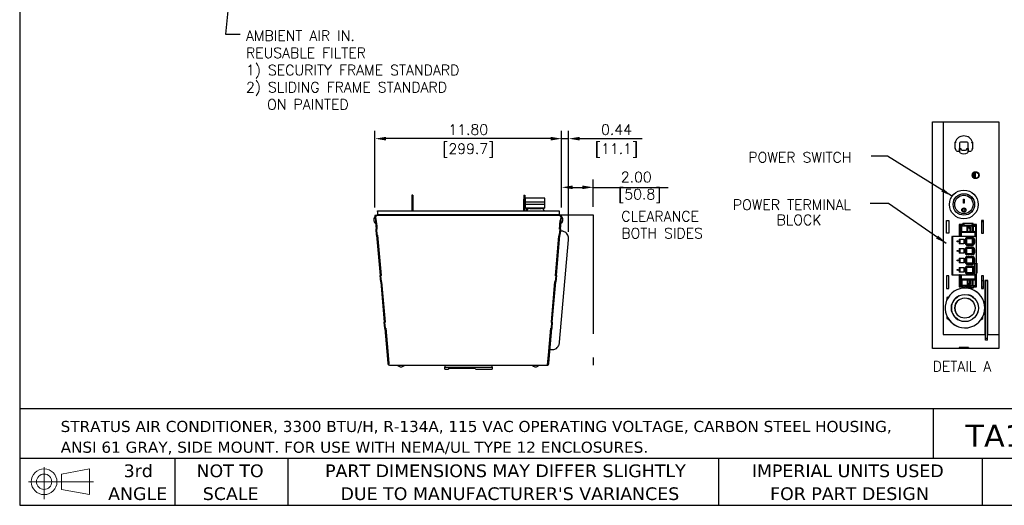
# Model space of a CAD drawing. Header units: inches. Extents: x -1 to 102, y 3 to 82.
# Tile 1 of 19: x -1 to 61, y 3 to 34. Entities that reach past the tile are written whole.
import ezdxf
from ezdxf.enums import TextEntityAlignment as Align

# ---------------------------------------------------------------- set-up
doc = ezdxf.new("R2010")
doc.units = ezdxf.units.IN
doc.header["$LTSCALE"] = 12
doc.header["$MEASUREMENT"] = 0
doc.header["$PDSIZE"] = -1
doc.linetypes.add('PHANTOM2', pattern=[1.25, 0.625, -0.125, 0.125, -0.125, 0.125, -0.125])
doc.linetypes.add('SLD-Solid', pattern=[0])
for name, color, linetype in [('Default', 7, 'Continuous'), ('phantom', 4, 'PHANTOM2'), ('tangent', 7, 'Continuous'), ('visible', 7, 'Continuous')]:
    doc.layers.add(name, color=color, linetype=linetype)
for name, color, linetype, lineweight in [('DIMENSIONS', 140, 'SLD-Solid', 25), ('DIMENSIONS @ 1', 140, 'SLD-Solid', 25), ('TEXT', 140, 'SLD-Solid', 25), ('TEXT @ 1', 140, 'SLD-Solid', 25)]:
    doc.layers.add(name, color=color, linetype=linetype, lineweight=lineweight)
doc.styles.add('ROMANS', font='romans.shx')
doc.styles.add('SLDTEXTSTYLE0', font='verdana.ttf')
doc.dimstyles.new('FSTD1', dxfattribs={"dimtxt": 0.65, "dimasz": 0.7, "dimexe": 0.5, "dimexo": 0.5, "dimgap": 0.25, "dimtad": 1, "dimzin": 1, "dimdsep": 46, "dimtxsty": 'ROMANS', "dimcen": 0.5, "dimadec": 0, "dimazin": 0, "dimtfac": 1, "dimtmove": 0, "dimatfit": 3, "dimfxl": 0, "dimtolj": 1, "dimarcsym": 0})

# ---------------------------------------------------------------- blocks, each defined once
blk = doc.blocks.new('Block11')
at = {"color": 7, "linetype": 'SLD-Solid', "lineweight": 18}
for p, q in [((1.223, 2.509), (1.223, 0)), ((2.589, 1.969), (4.807, 2.377)), ((4.807, 2.377), (4.807, 0.346)), ((2.589, 0.754), (2.589, 1.969)), ((0, 1.361), (5.137, 1.361)), ((2.589, 0.754), (4.807, 0.346))]:
    blk.add_line(p, q, dxfattribs=at)
for radius in [1.016, 0.607]:
    blk.add_circle((1.223, 1.361), radius, dxfattribs=at)
blk = doc.blocks.new('Block12')
at = {"color": 7, "linetype": 'Continuous'}
blk.add_blockref('Block11', (0, 0), dxfattribs=at)
blk = doc.blocks.new('SW_NOTE_0_1')
at = {"layer": 'TEXT', "color": 0, "char_height": 0.875, "attachment_point": 1, "style": 'SLDTEXTSTYLE0'}
for s, insert in [('STRATUS AIR CONDITIONER, 3300 BTU/H, R-134A, 115 VAC OPERATING VOLTAGE, CARBON STEEL HOUSING, ', (0, 1.111)), ('ANSI 61 GRAY, SIDE MOUNT. FOR USE WITH NEMA/UL TYPE 12 ENCLOSURES.', (0, -0.528))]:
    blk.add_mtext(s, dxfattribs=dict(at, insert=insert))
blk = doc.blocks.new('SW_NOTE_0_4')
at = {"layer": 'TEXT', "color": 0, "char_height": 1, "attachment_point": 1, "style": 'SLDTEXTSTYLE0'}
for s, insert in [('PART DIMENSIONS MAY DIFFER SLIGHTLY ', (0, 1.27)), ("DUE TO MANUFACTURER'S VARIANCES", (1.222, -0.536))]:
    blk.add_mtext(s, dxfattribs=dict(at, insert=insert))
blk = doc.blocks.new('SW_NOTE_0_5')
at = {"layer": 'TEXT', "color": 0, "char_height": 1, "attachment_point": 2, "style": 'SLDTEXTSTYLE0'}
for s, insert in [('NOT TO', (2.484, 1.27)), ('SCALE', (2.53, -0.536))]:
    blk.add_mtext(s, dxfattribs=dict(at, insert=insert))
blk = doc.blocks.new('SW_NOTE_0_6')
at = {"layer": 'TEXT', "color": 0, "char_height": 1, "attachment_point": 2, "style": 'SLDTEXTSTYLE0'}
for s, insert in [('3rd', (1.094, 1.27)), ('ANGLE', (1.048, -0.536))]:
    blk.add_mtext(s, dxfattribs=dict(at, insert=insert))
blk = doc.blocks.new('SW_NOTE_0_7')
at = {"layer": 'TEXT', "color": 0, "char_height": 1, "attachment_point": 1, "style": 'SLDTEXTSTYLE0'}
for s, insert in [('IMPERIAL UNITS USED ', (0, 1.27)), ('FOR PART DESIGN', (1.447, -0.536))]:
    blk.add_mtext(s, dxfattribs=dict(at, insert=insert))
blk = doc.blocks.new('*D104')
at = {"layer": 'Defpoints', "color": 0}
for p in [(33.003, 23.141), (33.003, 21.364), (35.003, 21.405)]:
    blk.add_point(p, dxfattribs=at)
at = {"layer": 'DIMENSIONS', "color": 0, "lineweight": -2}
for p, q in [((33.003, 21.864), (33.003, 23.641)), ((35.003, 21.905), (35.003, 23.641)), ((33.703, 23.141), (34.303, 23.141)), ((35.003, 23.141), (39.731, 23.141))]:
    blk.add_line(p, q, dxfattribs=at)
at = {"layer": 'DIMENSIONS', "color": 0}
for points in [[(33.703, 23.258), (33.703, 23.025), (33.003, 23.141)], [(34.303, 23.258), (34.303, 23.025), (35.003, 23.141)]]:
    blk.add_solid(points, dxfattribs=at)
at = {"layer": 'DIMENSIONS', "color": 0, "insert": (37.717, 23.141), "char_height": 0.65, "attachment_point": 5, "style": 'ROMANS'}
blk.add_mtext('\\A1;2.00\\P [50.8]', dxfattribs=at)
blk = doc.blocks.new('*D105')
at = {"layer": 'Defpoints', "color": 0}
for p in [(21.203, 26.214), (21.203, 21.364), (33.003, 21.364)]:
    blk.add_point(p, dxfattribs=at)
at = {"layer": 'DIMENSIONS', "color": 0, "lineweight": -2}
for p, q in [((21.203, 21.864), (21.203, 26.714)), ((32.303, 26.214), (21.903, 26.214)), ((33.003, 21.864), (33.003, 26.714))]:
    blk.add_line(p, q, dxfattribs=at)
at = {"layer": 'DIMENSIONS', "color": 0}
for points in [[(21.903, 26.33), (21.903, 26.097), (21.203, 26.214)], [(32.303, 26.33), (32.303, 26.097), (33.003, 26.214)]]:
    blk.add_solid(points, dxfattribs=at)
at = {"layer": 'DIMENSIONS', "color": 0, "char_height": 0.65, "attachment_point": 5, "style": 'ROMANS'}
for s, insert in [('\\A1;11.80', (27.103, 26.789)), ('\\A1;[299.7]', (27.103, 25.468))]:
    blk.add_mtext(s, dxfattribs=dict(at, insert=insert))
blk = doc.blocks.new('*D98')
at = {"layer": 'Defpoints', "color": 0}
for p in [(33.439, 26.214), (33.003, 21.364), (33.439, 19.829)]:
    blk.add_point(p, dxfattribs=at)
at = {"layer": 'DIMENSIONS', "color": 0, "lineweight": -2}
for p, q in [((32.303, 26.214), (31.603, 26.214)), ((33.003, 21.864), (33.003, 26.714)), ((33.003, 26.214), (33.439, 26.214)), ((33.439, 20.329), (33.439, 26.714)), ((34.139, 26.214), (38.094, 26.214))]:
    blk.add_line(p, q, dxfattribs=at)
at = {"layer": 'DIMENSIONS', "color": 0}
for points in [[(32.303, 26.33), (32.303, 26.097), (33.003, 26.214)], [(34.139, 26.33), (34.139, 26.097), (33.439, 26.214)]]:
    blk.add_solid(points, dxfattribs=at)
at = {"layer": 'DIMENSIONS', "color": 0, "char_height": 0.65, "attachment_point": 5, "style": 'ROMANS'}
for s, insert in [('\\A1;0.44', (36.467, 26.789)), ('\\A1;[11.1]', (36.467, 25.468))]:
    blk.add_mtext(s, dxfattribs=dict(at, insert=insert))
blk = doc.blocks.new('SE122')
at = {"layer": 'visible', "color": 7, "linetype": 'Continuous'}
for p, q in [((55.535, 9.991), (55.465, 9.991)), ((55.535, 9.791), (55.465, 9.791))]:
    blk.add_line(p, q, dxfattribs=at)
blk.add_arc((56.029, 11.412), 0.7, 136.7211, 143.6967, dxfattribs=at)
blk = doc.blocks.new('SE125')
at = {"layer": 'tangent', "color": 7, "linetype": 'Continuous'}
blk.add_line((54.75, 10.174), (54.75, 10.178), dxfattribs=at)
at = {"layer": 'visible', "color": 7, "linetype": 'Continuous'}
blk.add_line((54.365, 10.137), (54.378, 10.142), dxfattribs=at)
blk = doc.blocks.new('SE129')
at = {"layer": 'visible', "color": 7, "linetype": 'Continuous'}
for p, q in [((54.767, 9.796), (54.774, 9.796)), ((54.842, 9.796), (54.882, 9.796)), ((55.205, 9.796), (55.238, 9.796)), ((55.302, 9.796), (55.307, 9.796))]:
    blk.add_line(p, q, dxfattribs=at)
blk = doc.blocks.new('SE130')
at = {"layer": 'visible', "color": 7, "linetype": 'Continuous'}
for p, q in [((54.882, 11.764), (54.767, 11.764)), ((55.307, 11.764), (55.205, 11.764))]:
    blk.add_line(p, q, dxfattribs=at)
blk = doc.blocks.new('SE135')
at = {"layer": 'tangent', "color": 7, "linetype": 'Continuous'}
for p, q in [((54.85, 11.54), (54.85, 11.71)), ((54.961, 11.71), (54.961, 11.749)), ((55.127, 11.71), (55.127, 11.749)), ((55.207, 11.71), (55.207, 11.54)), ((55.274, 11.71), (55.274, 11.533)), ((54.85, 10.022), (54.85, 9.845)), ((55.207, 9.845), (55.207, 10.022)), ((55.274, 9.845), (55.274, 10.022)), ((54.961, 9.845), (54.961, 9.807)), ((55.127, 9.845), (55.127, 9.807))]:
    blk.add_line(p, q, dxfattribs=at)
at = {"layer": 'visible', "color": 7, "linetype": 'Continuous'}
for p, q in [((54.774, 11.76), (54.806, 11.76)), ((54.774, 11.533), (54.774, 11.76)), ((54.774, 11.533), (54.798, 11.533)), ((54.798, 11.533), (54.798, 11.383)), ((54.841, 11.533), (54.798, 11.533)), ((54.806, 11.76), (54.826, 11.76)), ((54.806, 11.533), (54.806, 11.76)), ((54.826, 11.76), (54.828, 11.76)), ((54.826, 11.533), (54.826, 11.76)), ((54.828, 11.76), (54.838, 11.76)), ((54.828, 11.535), (54.828, 11.76)), ((54.838, 11.76), (54.842, 11.76)), ((54.838, 11.539), (54.838, 11.76)), ((54.841, 11.71), (54.85, 11.71)), ((54.841, 11.71), (54.841, 11.54)), ((54.842, 11.76), (54.849, 11.76)), ((54.842, 11.71), (54.842, 11.76)), ((54.849, 11.76), (54.854, 11.76)), ((54.849, 11.76), (54.849, 11.71)), ((55.015, 11.71), (54.85, 11.71)), ((54.854, 11.71), (54.854, 11.76)), ((54.882, 11.794), (54.882, 11.795)), ((55.205, 11.795), (54.882, 11.795)), ((54.882, 11.71), (54.882, 11.794)), ((54.961, 11.749), (55.127, 11.749)), ((55.015, 11.54), (55.015, 11.71)), ((55.172, 11.71), (55.015, 11.71)), ((55.033, 11.54), (55.033, 11.675)), ((55.033, 11.675), (55.102, 11.643)), ((55.102, 11.643), (55.102, 11.54)), ((55.119, 11.642), (55.102, 11.643)), ((55.119, 11.54), (55.119, 11.677)), ((55.172, 11.54), (55.172, 11.71)), ((55.207, 11.71), (55.172, 11.71)), ((55.205, 11.794), (55.205, 11.795)), ((55.205, 11.71), (55.205, 11.794)), ((55.207, 11.71), (55.274, 11.71)), ((55.229, 11.71), (55.229, 11.76)), ((55.229, 11.76), (55.238, 11.76)), ((55.238, 11.76), (55.302, 11.76)), ((55.243, 11.71), (55.238, 11.76)), ((55.27, 11.533), (55.274, 11.533)), ((55.302, 11.71), (55.274, 11.71)), ((55.285, 11.533), (55.274, 11.533)), ((55.302, 11.533), (55.285, 11.533)), ((55.302, 11.71), (55.302, 11.76)), ((55.302, 11.71), (55.302, 11.533)), ((55.302, 11.71), (55.302, 11.533)), ((55.302, 11.383), (55.302, 11.533)), ((54.741, 10.183), (54.741, 10.178)), ((54.741, 10.178), (54.77, 10.178)), ((54.77, 10.183), (54.77, 10.178)), ((54.798, 10.178), (54.77, 10.178)), ((54.774, 10.022), (54.798, 10.022)), ((54.774, 10.022), (54.774, 9.796)), ((54.798, 10.022), (54.798, 10.178)), ((54.798, 10.022), (54.841, 10.022)), ((54.806, 10.022), (54.806, 9.796)), ((54.826, 10.022), (54.826, 9.796)), ((54.828, 10.022), (54.828, 9.796)), ((54.838, 10.022), (54.838, 9.796)), ((54.841, 10.022), (54.85, 10.022)), ((54.841, 10.022), (54.841, 9.845)), ((55.015, 10.022), (54.85, 10.022)), ((55.033, 10.022), (55.015, 10.022)), ((55.015, 10.022), (55.015, 9.845)), ((55.033, 10.022), (55.102, 10.022)), ((55.033, 10.022), (55.033, 9.88)), ((55.119, 10.022), (55.102, 10.022)), ((55.102, 9.913), (55.102, 10.022)), ((55.172, 10.022), (55.119, 10.022)), ((55.119, 10.022), (55.119, 9.879)), ((55.207, 10.022), (55.172, 10.022)), ((55.172, 10.022), (55.172, 9.845)), ((55.207, 10.022), (55.274, 10.022)), ((55.285, 10.022), (55.274, 10.022)), ((55.285, 10.022), (55.302, 10.022)), ((55.302, 10.022), (55.302, 10.183)), ((55.302, 9.845), (55.302, 10.022)), ((54.774, 9.796), (54.806, 9.796)), ((54.806, 9.796), (54.826, 9.796)), ((54.826, 9.796), (54.828, 9.796)), ((54.828, 9.796), (54.838, 9.796)), ((54.838, 9.796), (54.842, 9.796)), ((54.841, 9.845), (54.85, 9.845)), ((54.842, 9.845), (54.842, 9.796)), ((54.842, 9.796), (54.849, 9.796)), ((54.849, 9.796), (54.849, 9.845)), ((55.015, 9.845), (54.85, 9.845)), ((54.854, 9.845), (54.854, 9.796)), ((54.882, 9.845), (54.882, 9.761)), ((54.882, 9.761), (54.882, 9.76)), ((55.205, 9.76), (54.882, 9.76)), ((54.961, 9.807), (55.127, 9.807)), ((55.172, 9.845), (55.015, 9.845)), ((55.033, 9.88), (55.102, 9.913)), ((55.119, 9.913), (55.102, 9.913)), ((55.207, 9.845), (55.172, 9.845)), ((55.205, 9.845), (55.205, 9.761)), ((55.205, 9.761), (55.205, 9.76)), ((55.207, 9.845), (55.274, 9.845)), ((55.229, 9.845), (55.229, 9.796)), ((55.235, 9.796), (55.238, 9.796)), ((55.243, 9.845), (55.238, 9.796)), ((55.238, 9.796), (55.302, 9.796)), ((55.302, 9.845), (55.274, 9.845)), ((55.302, 9.845), (55.302, 9.796))]:
    blk.add_line(p, q, dxfattribs=at)
for centre, major_axis, ratio, start_param, end_param in [((54.961, 11.794), (0.0787, 0), 0.57735, 3.141593, 4.712389), ((55.256, 11.635), (-0.484, 0.008), 0.085925, -1.282114, -1.091246), ((55.127, 11.794), (0.0787, 0), 0.57735, 4.712389, 6.283185), ((54.961, 9.761), (0.0787, 0), 0.57735, 1.570796, 3.141593), ((55.256, 9.921), (-0.484, -0.008), 0.085925, 1.091246, 1.282114), ((55.127, 9.761), (0.0787, 0), 0.57735, 0, 1.570796)]:
    blk.add_ellipse(centre, major_axis=major_axis, ratio=ratio, start_param=start_param, end_param=end_param, dxfattribs=at)
blk = doc.blocks.new('SE145')
at = {"layer": 'tangent', "color": 7, "linetype": 'Continuous'}
for p, q in [((54.816, 11.511), (54.836, 11.511)), ((54.836, 11.383), (54.836, 11.511)), ((54.845, 11.54), (54.845, 11.521)), ((54.845, 11.521), (55.251, 11.521)), ((55.251, 11.521), (55.251, 11.54)), ((55.261, 11.511), (55.261, 11.383)), ((55.28, 11.511), (55.261, 11.511)), ((54.536, 11.383), (54.536, 10.183)), ((54.56, 10.183), (54.56, 11.383)), ((54.816, 10.055), (54.836, 10.055)), ((54.836, 10.055), (54.836, 10.183)), ((54.845, 10.045), (54.845, 10.025)), ((55.251, 10.045), (54.845, 10.045)), ((55.251, 10.025), (55.251, 10.045)), ((55.261, 10.183), (55.261, 10.055)), ((55.28, 10.055), (55.261, 10.055))]:
    blk.add_line(p, q, dxfattribs=at)
for centre, start, end in [((54.845, 11.511), 90, 180), ((55.251, 11.511), 0, 90), ((54.845, 10.055), 180, 270), ((55.251, 10.055), 270, 0)]:
    blk.add_arc(centre, 0.00984, start, end, dxfattribs=at)
at = {"layer": 'visible', "color": 7, "linetype": 'Continuous'}
for p, q in [((54.816, 11.511), (54.816, 11.383)), ((55.251, 11.54), (54.845, 11.54)), ((55.28, 11.383), (55.28, 11.511)), ((54.529, 11.383), (54.529, 10.183)), ((54.536, 11.383), (54.529, 11.383)), ((54.54, 11.383), (54.536, 11.383)), ((54.54, 11.383), (54.56, 11.383)), ((54.54, 10.183), (54.54, 11.383)), ((55.308, 11.383), (54.56, 11.383)), ((54.759, 11.306), (54.759, 11.16)), ((54.759, 11.306), (54.91, 11.306)), ((54.798, 11.16), (54.798, 11.306)), ((54.91, 11.306), (54.91, 11.16)), ((54.99, 11.321), (54.999, 11.313)), ((54.999, 11.313), (54.999, 11.153)), ((55.2, 11.313), (54.999, 11.313)), ((55.003, 11.359), (55.196, 11.359)), ((55.182, 11.153), (55.182, 11.313)), ((55.208, 11.321), (55.2, 11.313)), ((55.2, 11.153), (55.2, 11.313)), ((55.308, 10.183), (55.308, 11.383)), ((54.91, 11.16), (54.759, 11.16)), ((54.759, 11.006), (54.759, 10.86)), ((54.759, 11.006), (54.91, 11.006)), ((54.798, 10.86), (54.798, 11.006)), ((54.91, 11.006), (54.91, 10.86)), ((54.999, 11.153), (54.99, 11.145)), ((54.99, 11.021), (54.999, 11.013)), ((54.999, 11.153), (55.2, 11.153)), ((55.2, 11.013), (54.999, 11.013)), ((54.999, 11.013), (54.999, 10.853)), ((55.196, 11.107), (55.003, 11.107)), ((55.003, 11.059), (55.196, 11.059)), ((55.182, 10.853), (55.182, 11.013)), ((55.2, 11.153), (55.208, 11.145)), ((55.2, 11.013), (55.208, 11.021)), ((55.2, 11.013), (55.2, 10.853)), ((54.91, 10.86), (54.759, 10.86)), ((54.759, 10.706), (54.759, 10.56)), ((54.759, 10.706), (54.91, 10.706)), ((54.798, 10.56), (54.798, 10.706)), ((54.91, 10.706), (54.91, 10.56)), ((54.999, 10.853), (54.99, 10.845)), ((54.99, 10.721), (54.999, 10.713)), ((54.999, 10.853), (55.2, 10.853)), ((54.999, 10.713), (54.999, 10.553)), ((55.2, 10.713), (54.999, 10.713)), ((55.196, 10.807), (55.003, 10.807)), ((55.003, 10.759), (55.196, 10.759)), ((55.182, 10.713), (55.182, 10.553)), ((55.2, 10.853), (55.208, 10.845)), ((55.2, 10.713), (55.208, 10.721)), ((55.2, 10.713), (55.2, 10.553)), ((54.91, 10.56), (54.759, 10.56)), ((54.759, 10.406), (54.759, 10.26)), ((54.759, 10.406), (54.91, 10.406)), ((54.798, 10.26), (54.798, 10.406)), ((54.91, 10.406), (54.91, 10.26)), ((54.999, 10.553), (54.99, 10.545)), ((54.99, 10.421), (54.999, 10.413)), ((54.999, 10.553), (55.2, 10.553)), ((54.999, 10.413), (54.999, 10.253)), ((55.2, 10.413), (54.999, 10.413)), ((55.196, 10.507), (55.003, 10.507)), ((55.003, 10.459), (55.196, 10.459)), ((55.182, 10.413), (55.182, 10.253)), ((55.2, 10.553), (55.208, 10.545)), ((55.2, 10.413), (55.208, 10.421)), ((55.2, 10.413), (55.2, 10.253)), ((54.536, 10.183), (54.529, 10.183)), ((54.536, 10.183), (54.54, 10.183)), ((54.54, 10.183), (54.56, 10.183)), ((54.56, 10.183), (55.308, 10.183)), ((54.91, 10.26), (54.759, 10.26)), ((54.816, 10.183), (54.816, 10.055)), ((54.845, 10.025), (55.251, 10.025)), ((54.999, 10.253), (54.99, 10.245)), ((54.999, 10.253), (55.2, 10.253)), ((55.196, 10.207), (55.003, 10.207)), ((55.208, 10.245), (55.2, 10.253)), ((55.28, 10.055), (55.28, 10.183))]:
    blk.add_line(p, q, dxfattribs=at)
for centre in [(54.717, 11.233), (54.717, 10.933), (54.717, 10.633), (54.717, 10.333)]:
    blk.add_circle(centre, 0.018, dxfattribs=at)
for centre, radius, start, end in [((54.845, 11.511), 0.0295, 90, 180), ((55.251, 11.511), 0.0295, 0, 90), ((55.093, 11.233), 0.156, 125.6435, 234.3565), ((55.093, 11.233), 0.136, 111.4973, 248.5027), ((55.105, 11.233), 0.136, 291.4973, 68.5027), ((55.105, 11.233), 0.156, 305.6435, 54.3565), ((55.093, 10.933), 0.156, 125.6435, 234.3565), ((55.093, 10.933), 0.136, 111.4973, 248.5027), ((55.105, 10.933), 0.136, 291.4973, 68.5027), ((55.105, 10.933), 0.156, 305.6435, 54.3565), ((55.093, 10.633), 0.156, 125.6435, 234.3565), ((55.093, 10.633), 0.136, 111.4973, 248.5027), ((55.105, 10.633), 0.136, 291.4973, 68.5027), ((55.105, 10.633), 0.156, 305.6435, 54.3565), ((55.093, 10.333), 0.156, 125.6435, 234.3565), ((55.093, 10.333), 0.136, 111.4973, 248.5027), ((55.105, 10.333), 0.136, 291.4973, 68.5027), ((55.105, 10.333), 0.156, 305.6435, 54.3565), ((54.845, 10.055), 0.0295, 180, 270), ((55.251, 10.055), 0.0295, 270, 0)]:
    blk.add_arc(centre, radius, start, end, dxfattribs=at)

msp = doc.modelspace()

# ---------------------------------------------------------------- linework, layer by layer
for p, q in [((56.438, 12.968), (56.438, 27.28)), ((56.438, 27.28), (60.63, 27.28)), ((57.111, 27.28), (57.111, 13.861)), ((60.63, 27.28), (60.63, 12.968)), ((57.865, 25.624), (57.865, 25.99)), ((57.939, 25.447), (57.87, 25.6)), ((58.135, 25.93), (58.135, 25.472)), ((58.148, 25.377), (58.148, 25.59)), ((58.148, 25.59), (58.208, 25.59)), ((58.631, 25.99), (58.195, 25.99)), ((58.208, 25.59), (58.228, 25.59)), ((58.228, 25.59), (58.228, 25.574)), ((58.598, 25.574), (58.598, 25.59)), ((58.598, 25.59), (58.618, 25.59)), ((58.618, 25.59), (58.678, 25.59)), ((58.678, 25.59), (58.678, 25.377)), ((58.691, 25.472), (58.691, 25.93)), ((58.955, 25.6), (58.887, 25.447)), ((58.961, 25.99), (58.961, 25.624)), ((58.135, 25.412), (57.994, 25.412)), ((58.135, 25.472), (58.135, 25.412)), ((58.308, 25.494), (58.518, 25.494)), ((58.691, 25.412), (58.691, 25.472)), ((58.832, 25.412), (58.691, 25.412)), ((59.019, 23.81), (59.019, 24.049)), ((59.019, 23.81), (59.085, 23.81)), ((59.019, 23.768), (59.019, 23.81)), ((59.085, 23.73), (59.078, 23.73)), ((59.085, 23.81), (59.085, 24.09)), ((59.085, 23.81), (59.085, 23.73)), ((59.085, 23.727), (59.085, 23.73)), ((59.149, 23.715), (59.149, 24.102)), ((23.543, 22.655), (23.543, 22.392)), ((23.605, 22.655), (23.543, 22.655)), ((23.605, 22.655), (23.605, 22.392)), ((30.604, 22.655), (30.666, 22.655)), ((30.604, 22.655), (30.604, 22.405)), ((30.604, 21.655), (30.604, 22.405)), ((30.604, 22.405), (30.666, 22.405)), ((30.666, 22.655), (30.666, 22.405)), ((30.666, 21.655), (30.666, 22.405)), ((31.941, 22.451), (30.687, 22.451)), ((30.687, 22.451), (30.687, 22.213)), ((31.941, 22.213), (31.941, 22.451)), ((23.543, 22.392), (23.543, 21.655)), ((23.605, 22.392), (23.543, 22.392)), ((23.605, 22.392), (23.605, 21.655)), ((31.941, 22.213), (30.687, 22.213)), ((31.941, 22.063), (30.687, 22.063)), ((30.687, 22.063), (30.687, 21.826)), ((31.941, 21.826), (30.687, 21.826)), ((30.696, 22.213), (30.696, 22.063)), ((30.8, 21.826), (30.753, 21.799)), ((30.921, 21.799), (30.753, 21.799)), ((30.753, 21.799), (30.8, 21.772)), ((30.987, 21.811), (31.711, 21.811)), ((31.874, 21.799), (31.777, 21.799)), ((31.874, 21.799), (31.828, 21.826)), ((31.828, 21.772), (31.874, 21.799)), ((31.932, 22.063), (31.932, 22.213)), ((31.941, 21.826), (31.941, 22.063)), ((58.388, 22.386), (58.438, 22.386)), ((58.388, 22.136), (58.388, 22.386)), ((58.438, 22.142), (58.388, 22.142)), ((58.438, 22.136), (58.388, 22.136)), ((58.438, 22.386), (58.438, 22.136)), ((21.261, 21.369), (21.203, 21.364)), ((21.203, 21.364), (21.203, 21.359)), ((21.203, 21.359), (21.261, 21.364)), ((21.203, 21.359), (21.205, 21.337)), ((21.263, 21.342), (21.205, 21.337)), ((21.205, 21.337), (21.213, 21.252)), ((21.241, 21.255), (21.213, 21.252)), ((21.213, 21.252), (21.215, 21.23)), ((21.241, 21.232), (21.215, 21.23)), ((21.215, 21.23), (21.231, 21.04)), ((21.27, 21.278), (21.241, 21.276)), ((21.241, 21.276), (21.258, 21.082)), ((21.241, 21.276), (21.241, 21.235)), ((21.241, 21.235), (21.258, 21.043)), ((21.261, 21.369), (21.261, 21.364)), ((21.261, 21.364), (21.263, 21.342)), ((32.943, 21.364), (21.262, 21.364)), ((21.27, 21.278), (21.262, 21.364)), ((21.263, 21.342), (21.269, 21.278)), ((21.266, 21.312), (21.267, 21.312)), ((21.266, 21.306), (21.266, 21.306)), ((21.266, 21.304), (21.267, 21.304)), ((21.343, 21.378), (21.329, 21.364)), ((21.343, 21.378), (21.359, 21.398)), ((21.359, 21.625), (21.359, 21.655)), ((21.359, 21.655), (32.846, 21.655)), ((21.359, 21.625), (21.359, 21.405)), ((21.359, 21.625), (21.359, 21.405)), ((21.359, 21.405), (21.359, 21.405)), ((21.359, 21.398), (21.359, 21.405)), ((32.846, 21.405), (21.359, 21.405)), ((30.796, 21.719), (30.747, 21.696)), ((30.813, 21.696), (30.747, 21.696)), ((30.747, 21.696), (30.761, 21.655)), ((30.8, 21.772), (30.751, 21.749)), ((30.847, 21.749), (30.751, 21.749)), ((30.751, 21.749), (30.796, 21.719)), ((30.825, 21.719), (30.796, 21.719)), ((30.873, 21.772), (30.8, 21.772)), ((31.828, 21.772), (31.825, 21.772)), ((31.876, 21.749), (31.828, 21.772)), ((31.876, 21.749), (31.85, 21.749)), ((31.86, 21.738), (31.876, 21.749)), ((32.846, 21.655), (32.846, 21.625)), ((32.846, 21.625), (32.846, 21.405)), ((32.846, 21.405), (32.846, 21.398)), ((32.846, 21.398), (32.862, 21.378)), ((32.875, 21.364), (32.862, 21.378)), ((32.936, 21.278), (32.943, 21.364)), ((32.938, 21.304), (32.936, 21.278)), ((32.964, 21.276), (32.936, 21.278)), ((32.937, 21.278), (32.942, 21.342)), ((32.938, 21.304), (32.939, 21.306)), ((32.938, 21.304), (32.938, 21.304)), ((32.939, 21.312), (32.939, 21.312)), ((32.939, 21.306), (32.939, 21.306)), ((32.942, 21.342), (32.944, 21.364)), ((32.942, 21.342), (33, 21.337)), ((32.945, 21.369), (32.944, 21.364)), ((33.002, 21.359), (32.944, 21.364)), ((32.945, 21.369), (33.003, 21.364)), ((32.947, 21.082), (32.964, 21.276)), ((32.947, 21.043), (32.964, 21.235)), ((32.964, 21.276), (32.964, 21.235)), ((32.964, 21.255), (32.993, 21.252)), ((32.964, 21.232), (32.991, 21.23)), ((32.974, 21.04), (32.991, 21.23)), ((32.991, 21.23), (32.993, 21.252)), ((32.993, 21.252), (33, 21.337)), ((33, 21.337), (33.002, 21.359)), ((33.003, 21.364), (33.002, 21.359)), ((58.327, 21.715), (58.327, 21.713)), ((58.499, 21.713), (58.499, 21.715)), ((21.289, 21.045), (21.231, 21.04)), ((21.231, 21.04), (21.252, 20.798)), ((21.252, 20.798), (21.259, 20.722)), ((21.258, 21.082), (21.287, 21.084)), ((21.258, 21.082), (21.258, 21.043)), ((21.259, 20.722), (21.277, 20.516)), ((21.309, 20.824), (21.287, 21.084)), ((21.289, 21.045), (21.31, 20.803)), ((21.289, 21.043), (21.29, 21.043)), ((21.304, 20.884), (21.303, 20.884)), ((21.318, 20.722), (21.309, 20.824)), ((21.31, 20.803), (21.317, 20.727)), ((21.316, 20.746), (21.316, 20.746)), ((21.337, 20.506), (21.316, 20.746)), ((21.317, 20.727), (21.335, 20.521)), ((21.338, 20.496), (21.318, 20.722)), ((32.867, 20.496), (32.887, 20.722)), ((32.902, 20.884), (32.869, 20.506)), ((32.871, 20.521), (32.889, 20.727)), ((32.887, 20.722), (32.896, 20.824)), ((32.889, 20.727), (32.895, 20.803)), ((32.895, 20.803), (32.916, 21.045)), ((32.896, 20.824), (32.919, 21.084)), ((32.901, 20.884), (32.902, 20.884)), ((32.916, 21.043), (32.902, 20.884)), ((32.911, 20.99), (32.912, 20.99)), ((32.914, 21.016), (32.913, 21.016)), ((32.915, 21.043), (32.916, 21.043)), ((32.916, 21.045), (32.974, 21.04)), ((32.919, 21.084), (32.947, 21.082)), ((32.928, 20.516), (32.946, 20.722)), ((32.946, 20.722), (32.953, 20.798)), ((32.947, 21.082), (32.947, 21.043)), ((32.953, 20.798), (32.974, 21.04)), ((21.335, 20.521), (21.277, 20.516)), ((21.311, 20.129), (21.277, 20.516)), ((21.337, 20.506), (21.3, 20.503)), ((21.3, 20.503), (21.3, 20.493)), ((21.338, 20.496), (21.3, 20.493)), ((21.3, 20.493), (21.331, 20.14)), ((21.369, 20.134), (21.311, 20.129)), ((21.369, 20.129), (21.311, 20.124)), ((21.311, 20.124), (21.311, 20.129)), ((21.311, 20.124), (21.534, 17.572)), ((21.331, 20.14), (21.369, 20.143)), ((21.336, 20.506), (21.335, 20.521)), ((21.369, 20.134), (21.368, 20.143)), ((21.595, 17.553), (21.369, 20.143)), ((21.594, 17.563), (21.369, 20.143)), ((21.369, 20.129), (21.369, 20.134)), ((21.369, 20.129), (21.592, 17.578)), ((32.61, 17.553), (32.837, 20.143)), ((32.611, 17.563), (32.829, 20.054)), ((32.613, 17.578), (32.836, 20.129)), ((32.671, 17.572), (32.894, 20.124)), ((32.837, 20.134), (32.836, 20.129)), ((32.836, 20.129), (32.894, 20.124)), ((32.837, 20.143), (32.837, 20.134)), ((32.837, 20.143), (32.874, 20.14)), ((32.837, 20.134), (32.894, 20.129)), ((32.905, 20.493), (32.867, 20.496)), ((32.905, 20.503), (32.868, 20.506)), ((32.871, 20.521), (32.869, 20.506)), ((32.871, 20.521), (32.928, 20.516)), ((32.874, 20.14), (32.905, 20.493)), ((32.928, 20.516), (32.894, 20.129)), ((32.894, 20.129), (32.894, 20.124)), ((32.905, 20.503), (32.905, 20.493)), ((33.072, 20.366), (32.916, 20.38)), ((32.874, 13.366), (33.439, 19.829)), ((59.108, 17.596), (59.108, 18.346)), ((59.108, 18.346), (59.234, 18.346)), ((59.108, 17.594), (59.108, 18.344)), ((59.108, 18.344), (59.234, 18.344)), ((59.108, 17.612), (59.108, 18.322)), ((59.22, 18.322), (59.108, 18.322)), ((59.22, 17.703), (59.22, 18.322)), ((59.234, 18.346), (59.234, 17.724)), ((59.234, 18.344), (59.234, 17.723)), ((21.592, 17.578), (21.534, 17.572)), ((21.568, 17.185), (21.534, 17.572)), ((21.595, 17.563), (21.558, 17.56)), ((21.558, 17.56), (21.558, 17.55)), ((21.595, 17.553), (21.558, 17.55)), ((21.558, 17.55), (21.589, 17.196)), ((21.594, 17.563), (21.592, 17.578)), ((32.647, 17.55), (32.61, 17.553)), ((32.647, 17.56), (32.611, 17.563)), ((32.613, 17.578), (32.612, 17.563)), ((32.613, 17.578), (32.671, 17.572)), ((32.617, 17.196), (32.647, 17.55)), ((32.671, 17.572), (32.637, 17.185)), ((32.647, 17.56), (32.647, 17.55)), ((59.168, 17.612), (59.108, 17.612)), ((59.157, 17.596), (59.108, 17.596)), ((59.158, 17.594), (59.108, 17.594)), ((21.626, 17.19), (21.568, 17.185)), ((21.569, 17.18), (21.568, 17.185)), ((21.627, 17.185), (21.569, 17.18)), ((21.569, 17.18), (21.792, 14.629)), ((21.589, 17.196), (21.626, 17.2)), ((21.626, 17.19), (21.625, 17.2)), ((21.853, 14.609), (21.626, 17.2)), ((21.852, 14.619), (21.626, 17.2)), ((21.627, 17.185), (21.626, 17.19)), ((21.627, 17.185), (21.85, 14.634)), ((32.352, 14.609), (32.579, 17.2)), ((32.354, 14.619), (32.579, 17.2)), ((32.356, 14.634), (32.579, 17.185)), ((32.413, 14.629), (32.636, 17.18)), ((32.58, 17.2), (32.579, 17.19)), ((32.579, 17.2), (32.617, 17.196)), ((32.579, 17.19), (32.637, 17.185)), ((32.579, 17.19), (32.579, 17.185)), ((32.579, 17.185), (32.636, 17.18)), ((32.637, 17.185), (32.636, 17.18)), ((59.935, 17.264), (59.747, 17.264)), ((59.747, 17.264), (59.747, 16.848)), ((59.747, 17.264), (59.747, 13.861)), ((59.779, 17.264), (59.779, 17.244)), ((59.903, 17.244), (59.779, 17.244)), ((59.779, 13.603), (59.779, 17.244)), ((59.779, 16.88), (59.779, 17.244)), ((59.903, 17.264), (59.903, 17.244)), ((59.903, 13.603), (59.903, 17.244)), ((59.903, 16.993), (59.903, 17.244)), ((59.935, 13.861), (59.935, 17.264)), ((59.935, 17.02), (59.935, 17.264)), ((57.454, 16.24), (57.348, 16.179)), ((57.348, 16.179), (57.348, 16.056)), ((57.348, 14.99), (57.348, 14.868)), ((59.618, 14.868), (59.618, 14.99)), ((21.85, 14.634), (21.792, 14.629)), ((21.826, 14.242), (21.792, 14.629)), ((21.852, 14.619), (21.815, 14.616)), ((21.815, 14.616), (21.815, 14.606)), ((21.853, 14.609), (21.815, 14.606)), ((21.815, 14.606), (21.846, 14.253)), ((21.851, 14.619), (21.85, 14.634)), ((32.39, 14.606), (32.352, 14.609)), ((32.39, 14.616), (32.353, 14.619)), ((32.356, 14.634), (32.354, 14.619)), ((32.356, 14.634), (32.413, 14.629)), ((32.359, 14.253), (32.39, 14.606)), ((32.413, 14.629), (32.379, 14.242)), ((32.39, 14.616), (32.39, 14.606)), ((57.348, 14.868), (57.454, 14.807)), ((59.512, 14.807), (59.618, 14.868)), ((59.779, 14.771), (59.747, 14.752)), ((59.779, 14.721), (59.747, 14.721)), ((59.935, 14.721), (59.903, 14.721)), ((21.884, 14.247), (21.826, 14.242)), ((21.884, 14.242), (21.826, 14.237)), ((21.826, 14.237), (21.826, 14.242)), ((21.826, 14.237), (21.953, 12.787)), ((21.846, 14.253), (21.884, 14.256)), ((21.884, 14.247), (21.883, 14.256)), ((22.013, 12.781), (21.884, 14.256)), ((21.884, 14.242), (21.884, 14.247)), ((21.884, 14.242), (22.011, 12.793)), ((32.192, 12.781), (32.321, 14.256)), ((32.194, 12.793), (32.321, 14.242)), ((32.234, 13.25), (32.322, 14.256)), ((32.252, 12.787), (32.379, 14.237)), ((32.321, 14.256), (32.359, 14.253)), ((32.322, 14.247), (32.321, 14.242)), ((32.321, 14.242), (32.379, 14.237)), ((32.322, 14.256), (32.322, 14.247)), ((32.322, 14.247), (32.379, 14.242)), ((32.379, 14.242), (32.379, 14.237)), ((57.111, 13.861), (58.113, 13.861)), ((58.113, 13.861), (59.779, 13.861)), ((59.779, 13.873), (59.747, 13.873)), ((59.903, 13.861), (60.63, 13.861)), ((59.903, 13.603), (59.779, 13.603)), ((59.779, 13.487), (59.779, 13.603)), ((59.903, 13.487), (59.779, 13.487)), ((59.903, 13.487), (59.903, 13.603)), ((21.953, 12.787), (22.02, 12.018)), ((22.011, 12.793), (22.078, 12.023)), ((22.089, 11.907), (22.013, 12.781)), ((32.116, 11.907), (32.192, 12.781)), ((32.127, 12.023), (32.194, 12.793)), ((32.185, 12.018), (32.252, 12.787)), ((32.263, 12.914), (32.419, 12.9)), ((60.63, 12.968), (56.438, 12.968)), ((58.713, 13.025), (58.113, 13.025)), ((58.113, 13.025), (58.113, 12.968)), ((58.713, 12.968), (58.713, 13.025)), ((22.078, 12.023), (22.02, 12.018)), ((22.02, 12.018), (22.021, 12.013)), ((22.078, 12.023), (22.079, 12.018)), ((22.079, 12.022), (22.078, 12.022)), ((22.084, 11.965), (22.084, 11.965)), ((22.136, 11.907), (22.089, 11.907)), ((22.136, 11.907), (32.069, 11.907)), ((22.136, 11.907), (22.136, 11.907)), ((25.619, 11.907), (25.619, 11.787)), ((28.619, 11.787), (28.619, 11.907)), ((32.069, 11.907), (32.116, 11.907)), ((32.069, 11.907), (32.069, 11.907)), ((32.126, 12.022), (32.126, 12.022)), ((32.127, 12.023), (32.127, 12.018)), ((32.127, 12.023), (32.185, 12.018)), ((32.185, 12.018), (32.184, 12.013)), ((25.619, 11.787), (28.619, 11.787)), ((25.619, 11.666), (25.619, 11.787)), ((25.619, 11.666), (25.844, 11.666)), ((25.844, 11.718), (25.844, 11.666)), ((25.844, 11.718), (27.564, 11.718)), ((27.564, 11.666), (28.619, 11.666)), ((28.619, 11.787), (28.619, 11.666))]:
    msp.add_line(p, q)
for centre, radius in [((59.153, 23.908), 0.219), ((59.153, 23.908), 0.194), ((58.413, 22.061), 0.906), ((58.413, 22.061), 0.677), ((58.413, 22.061), 0.58), ((58.413, 21.712), 0.135), ((58.413, 21.713), 0.0862), ((58.483, 15.523), 0.858), ((58.483, 15.523), 0.64)]:
    msp.add_circle(centre, radius)
for centre, radius, start, end in [((58.413, 25.811), 0.576, 18.01989, 161.98011), ((57.925, 25.624), 0.06, 180, 204.22775), ((58.195, 25.93), 0.06, 90, 180), ((58.308, 25.574), 0.08, 180, 270), ((58.518, 25.574), 0.08, 270, 0), ((58.631, 25.93), 0.06, 0, 90), ((58.901, 25.624), 0.06, 335.77225, 0), ((57.994, 25.472), 0.06, 204.22775, 270), ((58.413, 25.811), 0.5, 233.07927, 237.99455), ((58.413, 25.811), 0.488, 234.99744, 237.92086), ((58.413, 25.744), 0.409, 227.15055, 229.58854), ((58.208, 25.377), 0.06, 180, 240.78454), ((58.413, 25.744), 0.48, 240.78454, 299.21546), ((58.618, 25.377), 0.06, 299.21546, 0), ((58.413, 25.811), 0.488, 302.07914, 305.00256), ((58.413, 25.744), 0.409, 310.41146, 312.84945), ((58.413, 25.811), 0.5, 302.00545, 306.92073), ((58.832, 25.472), 0.06, 270, 335.77225), ((30.987, 21.623), 0.188, 90, 170.19981), ((31.711, 21.623), 0.188, 9.80019, 90), ((58.413, 21.715), 0.0867, 0.24357, 179.76623), ((21.43, 21.098), 0.303, 147.0064, 185), ((21.192, 21.252), 0.02, 5, 147.0064), ((21.359, 21.312), 0.093, 90, 146.01279), ((21.389, 21.625), 0.03, 171.24686, 180), ((32.846, 21.312), 0.093, 33.98721, 90), ((33.013, 21.252), 0.02, 32.9936, 175), ((32.775, 21.098), 0.303, 355, 32.9936), ((21.43, 21.098), 0.303, 185, 222.9936), ((21.223, 20.905), 0.02, 222.9936, 5), ((32.982, 20.905), 0.02, 175, 317.0064), ((32.775, 21.098), 0.303, 317.0064, 355), ((58.483, 15.523), 1.254, 334.83725, 252.83912), ((58.483, 15.523), 0.858, 115.54599, 244.45401), ((58.483, 15.523), 1.254, 45.94014, 79.43137), ((58.483, 15.523), 0.858, 42.91288, 74.45083), ((58.483, 15.523), 0.64, 125.31877, 234.68123), ((58.483, 15.523), 0.64, 38.61972, 68.93818), ((58.483, 15.523), 1.254, 0, 16.23367), ((58.483, 15.523), 1.254, 214.83725, 0), ((58.483, 15.523), 0.858, 322.96832, 343.37919), ((63.413, 13.025), 4.7, 180, 180.69867), ((22.136, 12.023), 0.116, 185, 245.56872), ((22.136, 12.023), 0.058, 185, 195.65491), ((22.136, 12.023), 0.116, 266.53858, 270), ((22.68, 11.887), 0.02, 90, 232.0064), ((22.854, 12.11), 0.303, 232.0064, 270), ((22.854, 12.11), 0.303, 270, 307.9936), ((23.028, 11.887), 0.02, 307.9936, 90), ((31.18, 11.887), 0.02, 90, 232.0064), ((31.354, 12.11), 0.303, 232.0064, 270), ((31.354, 12.11), 0.303, 270, 307.9936), ((31.528, 11.887), 0.02, 307.9936, 90), ((32.069, 12.023), 0.116, 270, 273.46142), ((32.069, 12.023), 0.116, 294.43128, 355), ((32.069, 12.023), 0.058, 344.34509, 355)]:
    msp.add_arc(centre, radius, start, end)
for points, knots in [([(57.925, 25.98), (57.917, 25.981), (57.909, 25.982), (57.895, 25.985), (57.888, 25.986), (57.877, 25.988), (57.872, 25.988), (57.866, 25.989), (57.865, 25.99), (57.865, 25.99)], [0, 0, 0, 0, 0.25, 0.25, 0.5, 0.5, 0.75, 0.75, 1, 1, 1, 1]), ([(58.901, 25.98), (58.909, 25.981), (58.916, 25.982), (58.931, 25.985), (58.938, 25.986), (58.949, 25.988), (58.953, 25.988), (58.959, 25.989), (58.961, 25.99), (58.961, 25.99)], [0, 0, 0, 0, 0.25, 0.25, 0.5, 0.5, 0.75, 0.75, 1, 1, 1, 1]), ([(58.547, 21.715), (58.547, 21.68), (58.533, 21.644), (58.484, 21.593), (58.449, 21.578), (58.378, 21.578), (58.343, 21.593), (58.293, 21.644), (58.279, 21.679), (58.279, 21.715), (58.279, 21.715), (58.279, 21.715)], [0, 0, 0, 0, 0.125, 0.125, 0.25, 0.25, 0.375, 0.375, 0.5, 0.5, 0.5011174, 0.5011174, 0.5011174, 0.5011174]), ([(33.439, 19.829), (33.446, 19.9), (33.439, 19.979), (33.388, 20.147), (33.333, 20.232), (33.205, 20.335), (33.136, 20.36), (33.072, 20.366)], [0, 0, 0, 0, 0.301721, 0.301721, 0.67246, 0.67246, 1, 1, 1, 1]), ([(32.419, 12.9), (32.48, 12.895), (32.548, 12.907), (32.694, 12.982), (32.768, 13.059), (32.848, 13.219), (32.868, 13.295), (32.874, 13.366)], [0, 0, 0, 0, 0.31245, 0.31245, 0.702559, 0.702559, 1, 1, 1, 1])]:
    msp.add_open_spline(points, degree=3, knots=knots)
at = {"layer": 'phantom'}
for p, q in [((32.846, 21.405), (35.003, 21.405)), ((35.003, 21.405), (35.003, 11.907))]:
    msp.add_line(p, q, dxfattribs=at)
at = {"layer": 'TEXT'}
for p, q in [((-1.239, 81.572), (-1.239, 3.072)), ((101.792, 9.167), (-1.239, 9.167)), ((56.48, 9.167), (56.48, 6.016)), ((101.792, 6.016), (-1.239, 6.016)), ((8.573, 6.016), (8.573, 3.072)), ((15.705, 6.016), (15.705, 3.072)), ((42.916, 6.016), (42.916, 3.072)), ((59.579, 6.016), (59.579, 3.072)), ((-1.239, 3.072), (101.792, 3.072))]:
    msp.add_line(p, q, dxfattribs=at)
at = {"layer": 'visible', "color": 7, "linetype": 'Continuous'}
for p, q in [((57.32, 20.247), (57.32, 21.047)), ((57.32, 21.047), (57.46, 21.047)), ((57.46, 21.047), (57.46, 20.247)), ((58.126, 20.79), (58.126, 20.033)), ((59.204, 20.029), (59.204, 20.79)), ((59.52, 21.047), (59.52, 20.247)), ((59.66, 21.047), (59.52, 21.047)), ((59.66, 20.247), (59.66, 21.047)), ((57.46, 20.247), (57.32, 20.247)), ((58.126, 20.033), (58.019, 20.033)), ((58.019, 20.033), (58.019, 20.029)), ((59.52, 20.247), (59.66, 20.247)), ((57.32, 17.547), (57.32, 16.747)), ((57.46, 17.547), (57.32, 17.547)), ((57.46, 16.747), (57.46, 17.547)), ((58.019, 17.629), (58.019, 17.611)), ((58.019, 17.611), (58.126, 17.611)), ((58.126, 17.611), (58.126, 16.854)), ((59.204, 16.854), (59.204, 17.629)), ((59.52, 17.547), (59.52, 16.747)), ((59.66, 17.547), (59.52, 17.547)), ((59.66, 16.747), (59.66, 17.547)), ((57.32, 16.747), (57.46, 16.747)), ((59.52, 16.747), (59.66, 16.747))]:
    msp.add_line(p, q, dxfattribs=at)

# ---------------------------------------------------------------- block references
at = {"layer": 'Default', "xscale": 2.000000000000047, "yscale": 2.000000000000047, "zscale": 2.000000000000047}
for name in ['SE135', 'SE130', 'SE122', 'SE145', 'SE125', 'SE129']:
    msp.add_blockref(name, (-51.409, -2.737), dxfattribs=at)
at = {"layer": 'TEXT', "xscale": 0.8, "yscale": 0.8, "zscale": 0.8}
for name, p in [('SW_NOTE_0_1', (1.351, 7.51)), ('SW_NOTE_0_6', (5.375, 4.634)), ('SW_NOTE_0_5', (10.066, 4.634)), ('SW_NOTE_0_4', (18.056, 4.634)), ('SW_NOTE_0_7', (45.016, 4.634)), ('Block12', (-0.675, 3.469))]:
    msp.add_blockref(name, p, dxfattribs=at)

# ---------------------------------------------------------------- texts
at = {"layer": 'DIMENSIONS', "style": 'ROMANS'}
for s, p in [('POWER SWITCH', (44.798, 25.36)), ('DETAIL A', (56.44, 12.168))]:
    msp.add_text(s, height=0.65, dxfattribs=at).set_placement(p, align=Align.TOP_LEFT)
for s, p in [('CLEARANCE', (36.772, 20.988)), ('BOTH SIDES', (36.772, 19.92))]:
    msp.add_text(s, height=0.65, dxfattribs=at).set_placement(p)
at = {"layer": 'TEXT', "style": 'ROMANS'}
for s, p in [('POWER TERMINAL', (43.819, 22.366)), ('BLOCK', (46.578, 21.414))]:
    msp.add_text(s, height=0.65, dxfattribs=at).set_placement(p, align=Align.TOP_LEFT)
at = {"layer": 'TEXT', "insert": (13.056, 33.038), "char_height": 0.65, "attachment_point": 1, "style": 'ROMANS'}
msp.add_mtext_dynamic_manual_height_columns('AMBIENT AIR IN.\\PREUSABLE FILTER\\P1) SECURITY FRAME STANDARD\\P2) SLIDING FRAME STANDARD\\P   ON PAINTED', width=18.92976, gutter_width=1, heights=[0], dxfattribs=at)
at = {"layer": 'TEXT', "insert": (58.513, 8.163), "char_height": 1.4, "attachment_point": 1, "style": 'SLDTEXTSTYLE0'}
msp.add_mtext('TA10-033-16-12', dxfattribs=at)

# ---------------------------------------------------------------- dimensions: what is measured, and where the dimension line sits
at = {"layer": 'DIMENSIONS @ 1'}
for base, p2, picture, middle in [((21.203, 26.214), (21.203, 21.364), '*D105', (27.103, 26.214)), ((33.439, 26.214), (33.439, 19.829), '*D98', (36.467, 26.214))]:
    dim = msp.add_linear_dim(base=base, p1=(33.003, 21.364), p2=p2, dimstyle='FSTD1', override={"dimscale": 1, "dimpost": '\\X', "dimtix": 0, "dimtofl": 1, "dimtmove": 0, "dimatfit": 3}, dxfattribs=at)
    dim.commit()
    dim.dimension.update_dxf_attribs({"geometry": picture, "text_midpoint": middle})
dim = msp.add_linear_dim(base=(33.003, 23.141), p1=(35.003, 21.405), p2=(33.003, 21.364), dimstyle='FSTD1', override={"dimscale": 1, "dimpost": '\\X', "dimtix": 0, "dimtofl": 1, "dimtmove": 0, "dimatfit": 3}, dxfattribs=at)
dim.commit()
dim.dimension.update_dxf_attribs({"geometry": '*D104', "text_midpoint": (37.717, 23.141), "dimtype": 128})

# ---------------------------------------------------------------- leaders
at = {"layer": 'TEXT @ 1'}
for points in [[(12.894, 43.765), (11.758, 32.807), (12.698, 32.807)], [(57.641, 22.6), (53.595, 25.11), (52.557, 25.108)], [(57.301, 19.606), (53.659, 22.116), (52.491, 22.116)]]:
    msp.add_leader(points, dimstyle='FSTD1', override={"dimscale": 1}, dxfattribs=at)

doc.saveas('drawing.dxf')
